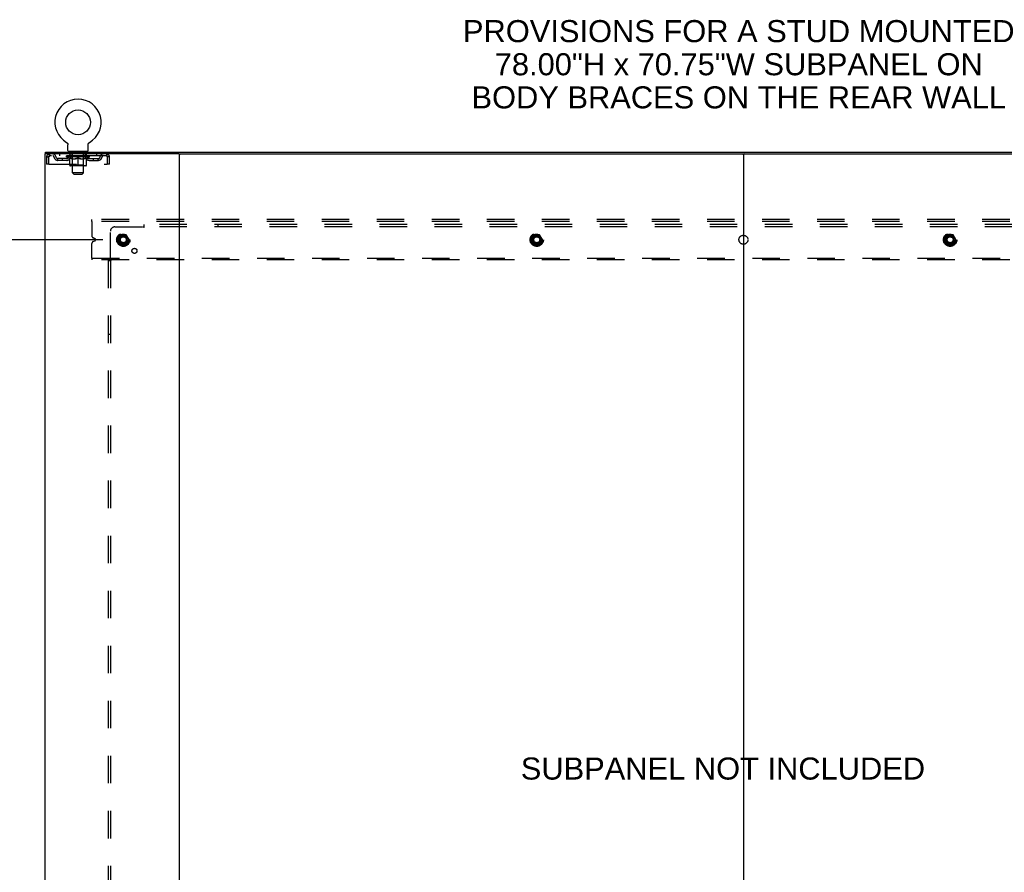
# Model space of a CAD drawing. Header units: inches. Extents: x 0 to 278, y 0 to 180.
# Tile 80 of 81: x 193 to 248, y 95 to 142. Entities that reach past the tile are written whole.
import ezdxf

# ---------------------------------------------------------------- set-up
doc = ezdxf.new("R2010")
doc.units = ezdxf.units.IN
doc.header["$LTSCALE"] = 15.310625
doc.header["$MEASUREMENT"] = 0
doc.linetypes.add('DOT', pattern=[0.2, 0.1, -0.1])
doc.linetypes.add('HIDDEN', pattern=[0.2, 0.1, -0.1])
doc.layers.get('0').update_dxf_attribs({"linetype": 'CONTINUOUS'})
for name, color, linetype in [('DEFAULT_2', 8, 'HIDDEN'), ('DIMENSIONS', 7, 'CONTINUOUS'), ('SUBPANEL', 7, 'CONTINUOUS')]:
    doc.layers.add(name, color=color, linetype=linetype)
doc.styles.get("Standard").update_dxf_attribs({"font": 'arial.ttf'})
doc.dimstyles.new('DIMSTYLE_1', dxfattribs={"dimtxt": 1.228125, "dimasz": 1.6375, "dimexe": 0.09, "dimexo": 0.07, "dimgap": 0.0375, "dimtad": 0, "dimtih": 1, "dimtoh": 1, "dimzin": 4, "dimdsep": 46, "dimtxsty": 'Standard', "dimblk": '_FILLED', "dimblk1": '_FILLED', "dimblk2": '_FILLED', "dimcen": 0.09, "dimadec": 3, "dimazin": 1, "dimtfac": 1, "dimtdec": 3, "dimtofl": 0, "dimtmove": 0, "dimatfit": 3, "dimldrblk": '_FILLED', "dimfxl": 0, "dimtolj": 1, "dimtzin": 4, "dimarcsym": 0})

# ---------------------------------------------------------------- blocks, each defined once
blk = doc.blocks.new('_FILLED')
at = {"color": 0, "linetype": 'ByBlock'}
blk.add_solid([(0, 0), (-1, 0.2), (-1, -0.2)], dxfattribs=at)
blk = doc.blocks.new('*D3')
at = {"layer": 'DIMENSIONS', "color": 2, "linetype": 'Continuous'}
for p, q in [((197.948, 129.951), (186.595, 129.951)), ((188.069, 129.951), (188.069, 95.662)), ((188.069, 53.701), (188.069, 93.206)), ((197.948, 53.701), (186.595, 53.701))]:
    blk.add_line(p, q, dxfattribs=at)
at = {"layer": 'DIMENSIONS', "color": 2, "linetype": 'Continuous', "xscale": 1.6375, "yscale": 1.6375, "zscale": 1.6375}
for p, rotation in [((188.069, 129.951), 90), ((188.069, 53.701), 270)]:
    blk.add_blockref('_FILLED', p, dxfattribs=dict(at, rotation=rotation))
at = {"layer": 'DIMENSIONS', "color": 2, "linetype": 'Continuous', "insert": (188.069, 95.048), "char_height": 1.2281, "width": 4.29159, "attachment_point": 2, "line_spacing_factor": 0.9}
blk.add_mtext('76.25', dxfattribs=at)

msp = doc.modelspace()

# ---------------------------------------------------------------- linework, layer by layer
at = {"color": 7, "linetype": 'Continuous'}
for p, q in [((195.938, 135.364), (195.938, 135.364)), ((195.938, 135.364), (195.942, 135.361)), ((195.94, 135.362), (195.939, 135.363)), ((195.942, 135.361), (195.946, 135.359)), ((195.946, 135.359), (195.95, 135.356)), ((195.95, 135.356), (195.955, 135.353)), ((195.954, 135.353), (195.958, 135.349)), ((195.958, 135.35), (195.962, 135.346)), ((195.962, 135.346), (195.966, 135.343)), ((195.966, 135.343), (195.97, 135.339)), ((195.97, 135.339), (195.973, 135.335)), ((195.973, 135.336), (195.976, 135.332)), ((195.976, 135.332), (195.98, 135.328)), ((195.98, 135.328), (195.983, 135.324)), ((195.983, 135.324), (195.986, 135.319)), ((195.986, 135.32), (195.988, 135.315)), ((195.988, 135.315), (195.991, 135.311)), ((195.991, 135.311), (195.994, 135.306)), ((197.152, 135.306), (197.155, 135.311)), ((197.155, 135.311), (197.157, 135.315)), ((197.157, 135.315), (197.16, 135.32)), ((197.16, 135.319), (197.163, 135.324)), ((197.163, 135.324), (197.166, 135.328)), ((197.166, 135.328), (197.169, 135.332)), ((197.169, 135.332), (197.173, 135.336)), ((197.173, 135.335), (197.176, 135.339)), ((197.176, 135.339), (197.18, 135.343)), ((197.18, 135.343), (197.184, 135.346)), ((197.183, 135.346), (197.187, 135.35)), ((197.187, 135.349), (197.191, 135.353)), ((197.191, 135.353), (197.195, 135.356)), ((197.195, 135.356), (197.2, 135.359)), ((197.2, 135.359), (197.204, 135.361)), ((197.2, 135.359), (197.201, 135.359)), ((197.204, 135.361), (197.208, 135.364)), ((197.207, 135.363), (197.205, 135.362)), ((194.771, 134.722), (194.771, 134.826)), ((195.993, 135.307), (195.996, 135.302)), ((195.996, 135.302), (195.998, 135.297)), ((195.998, 135.297), (196, 135.293)), ((196, 135.293), (196.002, 135.288)), ((196.002, 135.288), (196.003, 135.283)), ((196.003, 135.283), (196.005, 135.278)), ((196.005, 135.278), (196.006, 135.273)), ((196.006, 135.273), (196.007, 135.268)), ((196.007, 135.268), (196.008, 135.263)), ((196.008, 135.263), (196.009, 135.258)), ((196.009, 135.258), (196.01, 135.253)), ((196.01, 135.243), (196.01, 135.239)), ((196.01, 134.925), (196.01, 135.239)), ((196.073, 134.856), (196.073, 134.826)), ((197.073, 134.856), (196.073, 134.856)), ((197.073, 134.856), (197.073, 134.826)), ((197.135, 134.925), (197.135, 135.239)), ((197.136, 135.253), (197.137, 135.258)), ((197.136, 135.248), (197.136, 135.253)), ((197.137, 135.258), (197.138, 135.263)), ((197.138, 135.268), (197.14, 135.273)), ((197.138, 135.263), (197.138, 135.268)), ((197.14, 135.273), (197.141, 135.278)), ((197.141, 135.278), (197.142, 135.283)), ((197.142, 135.283), (197.144, 135.288)), ((197.144, 135.288), (197.146, 135.293)), ((197.146, 135.293), (197.148, 135.297)), ((197.148, 135.297), (197.15, 135.302)), ((197.15, 135.302), (197.152, 135.307)), ((194.809, 134.722), (194.78, 134.722)), ((202.179, 134.722), (265.009, 134.722)), ((233.594, 134.682), (233.594, 48.97))]:
    msp.add_line(p, q, dxfattribs=at)
at = {"color": 3, "linetype": 'Continuous'}
for p, q in [((194.771, 134.826), (272.417, 134.826)), ((194.719, 134.722), (194.719, 48.93)), ((194.78, 134.722), (194.719, 134.722)), ((202.179, 134.722), (194.809, 134.722)), ((202.219, 48.97), (202.219, 134.682))]:
    msp.add_line(p, q, dxfattribs=at)
at = {"color": 7, "linetype": 'Continuous'}
for points in [[(196.01, 135.253), (196.01, 135.248), (196.01, 135.243)], [(197.135, 135.239), (197.135, 135.243), (197.136, 135.248)], [(197.135, 135.239), (197.135, 135.243), (197.136, 135.248)]]:
    msp.add_lwpolyline(points, dxfattribs=at)
msp.add_circle((196.573, 136.484), 0.688, dxfattribs=at)
for centre, radius, start, end in [((196.573, 136.484), 1.288, 299.5053, 240.4947), ((196.079, 134.925), 0.069, 180, 265), ((197.066, 134.925), 0.069, 275, 360), ((202.259, 134.682), 0.04, 90, 180), ((233.554, 134.682), 0.04, 0, 90), ((233.634, 134.682), 0.04, 90, 180)]:
    msp.add_arc(centre, radius, start, end, dxfattribs=at)
at = {"color": 3, "linetype": 'Continuous'}
msp.add_arc((202.179, 134.682), 0.04, 0, 90, dxfattribs=at)
at = {"layer": 'DEFAULT_2', "color": 8, "linetype": 'HIDDEN'}
for p, q in [((195.938, 135.364), (195.938, 135.364)), ((195.945, 135.359), (195.946, 135.359)), ((197.208, 135.364), (197.208, 135.364)), ((196.17, 134.856), (196.17, 134.826)), ((196.208, 134.766), (196.208, 134.846)), ((196.938, 134.766), (196.938, 134.846)), ((196.976, 134.856), (196.976, 134.826)), ((194.823, 134.555), (194.823, 134.159)), ((194.823, 134.555), (194.927, 134.555)), ((194.927, 134.555), (194.927, 134.159)), ((194.957, 134.159), (194.957, 134.555)), ((194.99, 134.722), (194.99, 134.618)), ((198.156, 134.618), (194.99, 134.618)), ((195.458, 134.367), (195.458, 134.471)), ((195.941, 134.471), (195.458, 134.471)), ((195.941, 134.367), (195.458, 134.367)), ((195.542, 134.722), (195.542, 134.618)), ((195.708, 134.367), (195.708, 134.471)), ((195.94, 134.571), (195.94, 134.618)), ((196.099, 134.459), (195.94, 134.571)), ((197.206, 134.571), (195.94, 134.571)), ((195.949, 134.611), (195.949, 134.618)), ((195.958, 134.608), (195.958, 134.611)), ((195.958, 134.608), (197.188, 134.608)), ((195.967, 134.608), (195.967, 134.611)), ((195.968, 134.608), (195.968, 134.611)), ((195.978, 134.611), (195.978, 134.618)), ((195.994, 134.608), (195.994, 134.611)), ((195.996, 134.608), (195.996, 134.611)), ((196.024, 134.611), (196.024, 134.618)), ((196.039, 134.608), (196.039, 134.611)), ((196.042, 134.608), (196.042, 134.611)), ((196.246, 134.611), (196.045, 134.611)), ((196.088, 134.611), (196.088, 134.618)), ((196.089, 134.608), (196.089, 134.611)), ((196.09, 134.608), (196.09, 134.611)), ((196.093, 134.608), (196.093, 134.611)), ((196.099, 134.459), (196.109, 134.459)), ((196.1, 134.608), (196.1, 134.611)), ((196.1, 134.608), (196.1, 134.611)), ((196.104, 134.608), (196.104, 134.611)), ((196.107, 134.608), (196.107, 134.612)), ((196.109, 134.096), (196.109, 134.503)), ((196.111, 134.608), (196.111, 134.611)), ((196.125, 134.608), (196.125, 134.611)), ((196.135, 134.618), (196.135, 134.722)), ((196.144, 134.608), (196.144, 134.613)), ((196.144, 134.608), (196.144, 134.611)), ((196.164, 134.608), (196.164, 134.611)), ((196.166, 134.611), (196.166, 134.618)), ((196.176, 134.608), (196.176, 134.611)), ((196.18, 134.608), (196.18, 134.611)), ((196.189, 134.608), (196.189, 134.611)), ((196.2, 134.608), (196.2, 134.615)), ((196.216, 134.608), (196.216, 134.611)), ((196.278, 134.756), (196.218, 134.756)), ((196.219, 134.608), (196.219, 134.611)), ((196.246, 134.608), (196.246, 134.611)), ((196.313, 134.611), (196.251, 134.611)), ((196.252, 134.459), (196.432, 134.459)), ((196.256, 134.611), (196.256, 134.618)), ((196.26, 134.099), (196.26, 134.568)), ((196.263, 134.608), (196.263, 134.611)), ((196.268, 134.608), (196.268, 134.611)), ((196.273, 133.675), (196.273, 134.746)), ((196.274, 134.608), (196.274, 134.616)), ((196.278, 134.608), (196.278, 134.611)), ((196.289, 134.608), (196.289, 134.611)), ((196.313, 134.608), (196.313, 134.611)), ((196.388, 134.611), (196.329, 134.611)), ((196.349, 134.608), (196.349, 134.611)), ((196.356, 134.611), (196.356, 134.618)), ((196.36, 134.608), (196.36, 134.611)), ((196.362, 134.608), (196.362, 134.617)), ((196.365, 134.608), (196.365, 134.611)), ((196.373, 134.608), (196.373, 134.611)), ((196.388, 134.608), (196.388, 134.611)), ((196.468, 134.611), (196.414, 134.611)), ((196.427, 134.608), (196.427, 134.611)), ((196.458, 134.611), (196.536, 134.615)), ((196.463, 134.611), (196.463, 134.618)), ((196.463, 134.611), (196.463, 134.618)), ((196.463, 134.618), (196.463, 134.618)), ((196.463, 134.608), (196.463, 134.611)), ((196.467, 134.608), (196.467, 134.611)), ((196.468, 134.608), (196.468, 134.611)), ((196.469, 134.608), (196.469, 134.611)), ((196.504, 134.611), (196.568, 134.611)), ((196.509, 134.608), (196.509, 134.611)), ((196.515, 134.611), (196.515, 134.614)), ((196.536, 134.611), (196.536, 134.615)), ((196.552, 134.608), (196.552, 134.611)), ((196.57, 134.611), (196.57, 134.611)), ((196.57, 134.608), (196.57, 134.611)), ((196.57, 134.608), (196.57, 134.611)), ((196.573, 134.611), (196.573, 134.618)), ((196.573, 134.618), (196.687, 134.611)), ((196.573, 134.059), (196.573, 134.503)), ((196.575, 134.608), (196.575, 134.611)), ((196.575, 134.611), (196.576, 134.611)), ((196.576, 134.608), (196.576, 134.611)), ((196.594, 134.608), (196.594, 134.611)), ((196.594, 134.611), (196.642, 134.611)), ((196.636, 134.608), (196.636, 134.611)), ((196.677, 134.608), (196.677, 134.611)), ((196.677, 134.608), (196.677, 134.611)), ((196.677, 134.611), (196.732, 134.611)), ((196.678, 134.608), (196.678, 134.611)), ((196.682, 134.611), (196.682, 134.618)), ((196.682, 134.618), (196.683, 134.618)), ((196.682, 134.608), (196.682, 134.611)), ((196.683, 134.611), (196.683, 134.618)), ((196.714, 134.459), (196.894, 134.459)), ((196.719, 134.608), (196.719, 134.611)), ((196.758, 134.608), (196.758, 134.611)), ((196.758, 134.611), (196.817, 134.611)), ((196.773, 134.608), (196.773, 134.611)), ((196.781, 134.608), (196.781, 134.611)), ((196.783, 134.608), (196.783, 134.617)), ((196.786, 134.608), (196.786, 134.611)), ((196.789, 134.611), (196.789, 134.618)), ((196.797, 134.608), (196.797, 134.611)), ((196.833, 134.608), (196.833, 134.611)), ((196.833, 134.611), (196.895, 134.611)), ((196.857, 134.608), (196.857, 134.611)), ((196.928, 134.756), (196.868, 134.756)), ((196.868, 134.608), (196.868, 134.611)), ((196.872, 134.608), (196.872, 134.616)), ((196.873, 133.675), (196.873, 134.746)), ((196.878, 134.608), (196.878, 134.611)), ((196.883, 134.608), (196.883, 134.611)), ((196.886, 134.099), (196.886, 134.568)), ((196.89, 134.611), (196.89, 134.618)), ((196.9, 134.608), (196.9, 134.611)), ((196.9, 134.611), (197.101, 134.611)), ((196.927, 134.608), (196.927, 134.611)), ((196.93, 134.608), (196.93, 134.611)), ((196.946, 134.608), (196.946, 134.615)), ((196.957, 134.608), (196.957, 134.611)), ((196.966, 134.608), (196.966, 134.611)), ((196.97, 134.608), (196.97, 134.611)), ((196.98, 134.611), (196.98, 134.618)), ((196.981, 134.608), (196.981, 134.611)), ((197.002, 134.608), (197.002, 134.613)), ((197.002, 134.608), (197.002, 134.611)), ((197.01, 134.618), (197.01, 134.722)), ((197.02, 134.608), (197.02, 134.611)), ((197.035, 134.608), (197.035, 134.611)), ((197.036, 134.096), (197.036, 134.503)), ((197.036, 134.459), (197.047, 134.459)), ((197.039, 134.608), (197.039, 134.612)), ((197.042, 134.608), (197.042, 134.611)), ((197.046, 134.608), (197.046, 134.611)), ((197.046, 134.608), (197.046, 134.611)), ((197.047, 134.459), (197.206, 134.571)), ((197.053, 134.608), (197.053, 134.611)), ((197.056, 134.608), (197.056, 134.611)), ((197.057, 134.608), (197.057, 134.611)), ((197.058, 134.611), (197.058, 134.618)), ((197.104, 134.608), (197.104, 134.611)), ((197.107, 134.608), (197.107, 134.611)), ((197.121, 134.611), (197.121, 134.618)), ((197.15, 134.608), (197.15, 134.611)), ((197.152, 134.608), (197.152, 134.611)), ((197.168, 134.611), (197.168, 134.618)), ((197.178, 134.608), (197.178, 134.611)), ((197.179, 134.608), (197.179, 134.611)), ((197.188, 134.608), (197.188, 134.611)), ((197.197, 134.611), (197.197, 134.618)), ((197.205, 134.471), (197.687, 134.471)), ((197.205, 134.367), (197.687, 134.367)), ((197.206, 134.571), (197.206, 134.618)), ((197.437, 134.367), (197.437, 134.471)), ((197.604, 134.722), (197.604, 134.618)), ((197.687, 134.367), (197.687, 134.471)), ((198.156, 134.722), (198.156, 134.618)), ((198.158, 134.721), (198.156, 134.722)), ((198.189, 134.555), (198.189, 134.159)), ((198.219, 134.159), (198.219, 134.555)), ((198.323, 134.555), (198.219, 134.555)), ((198.323, 134.159), (198.323, 134.555)), ((194.927, 134.159), (194.823, 134.159)), ((194.957, 134.159), (198.189, 134.159)), ((196.999, 134.059), (196.146, 134.059)), ((196.26, 134.099), (196.22, 134.059)), ((196.886, 134.099), (196.26, 134.099)), ((196.342, 133.606), (196.273, 133.675)), ((196.873, 133.675), (196.273, 133.675)), ((196.804, 133.606), (196.873, 133.675)), ((196.886, 134.099), (196.925, 134.059)), ((198.323, 134.159), (198.219, 134.159)), ((196.342, 133.606), (196.804, 133.606)), ((197.344, 130.972), (197.344, 131.076)), ((269.844, 131.076), (197.344, 131.076)), ((197.344, 130.972), (197.344, 130.163)), ((269.844, 130.972), (197.344, 130.972)), ((197.515, 130.008), (197.421, 130.048)), ((197.421, 129.854), (197.515, 129.893)), ((198.931, 130.223), (198.776, 129.956)), ((198.776, 129.946), (198.931, 129.678)), ((199.248, 130.228), (198.939, 130.228)), ((199.411, 129.956), (199.257, 130.223)), ((199.257, 129.678), (199.411, 129.946)), ((221.931, 130.223), (221.776, 129.956)), ((221.776, 129.946), (221.931, 129.678)), ((222.248, 130.228), (221.939, 130.228)), ((222.411, 129.956), (222.257, 130.223)), ((222.257, 129.678), (222.411, 129.946)), ((244.931, 130.223), (244.776, 129.956)), ((244.776, 129.946), (244.931, 129.678)), ((245.248, 130.228), (244.939, 130.228)), ((245.411, 129.956), (245.257, 130.223)), ((245.257, 129.678), (245.411, 129.946)), ((197.344, 128.93), (197.344, 129.738)), ((199.248, 129.673), (198.939, 129.673)), ((222.248, 129.673), (221.939, 129.673)), ((245.248, 129.673), (244.939, 129.673)), ((197.344, 128.93), (197.344, 128.826)), ((197.344, 128.93), (269.844, 128.93)), ((269.844, 128.826), (197.344, 128.826))]:
    msp.add_line(p, q, dxfattribs=at)
for points in [[(194.99, 134.722), (194.988, 134.721), (194.985, 134.718), (194.983, 134.712), (194.98, 134.705), (194.978, 134.696), (194.976, 134.685), (194.973, 134.673), (194.971, 134.659), (194.969, 134.644), (194.966, 134.627), (194.964, 134.61), (194.962, 134.592), (194.959, 134.573), (194.957, 134.555)], [(194.99, 134.618), (194.988, 134.617), (194.985, 134.616), (194.983, 134.614), (194.98, 134.611), (194.978, 134.608), (194.976, 134.604), (194.973, 134.599), (194.971, 134.594), (194.969, 134.588), (194.966, 134.582), (194.964, 134.576), (194.962, 134.569), (194.959, 134.562), (194.957, 134.555)], [(196.259, 134.459), (196.235, 134.464), (196.21, 134.47), (196.185, 134.476), (196.16, 134.484), (196.135, 134.493), (196.109, 134.503)], [(196.109, 134.502), (196.134, 134.492), (196.158, 134.484), (196.182, 134.476), (196.205, 134.47), (196.229, 134.464), (196.252, 134.459)], [(196.573, 134.503), (196.547, 134.493), (196.521, 134.484), (196.496, 134.476), (196.471, 134.47), (196.447, 134.464), (196.422, 134.459)], [(196.432, 134.459), (196.455, 134.464), (196.478, 134.47), (196.502, 134.476), (196.525, 134.484), (196.549, 134.492), (196.573, 134.501)], [(196.724, 134.459), (196.699, 134.464), (196.674, 134.47), (196.649, 134.476), (196.624, 134.484), (196.599, 134.493), (196.573, 134.503)], [(196.573, 134.501), (196.597, 134.492), (196.621, 134.484), (196.645, 134.476), (196.668, 134.47), (196.691, 134.464), (196.714, 134.459)], [(197.036, 134.503), (197.011, 134.493), (196.985, 134.484), (196.96, 134.476), (196.936, 134.47), (196.911, 134.464), (196.886, 134.459)], [(196.894, 134.459), (196.917, 134.464), (196.941, 134.47), (196.964, 134.476), (196.988, 134.484), (197.012, 134.492), (197.036, 134.502)], [(198.165, 134.611), (198.163, 134.614), (198.161, 134.616), (198.158, 134.617), (198.156, 134.618)], [(198.158, 134.721), (198.161, 134.718), (198.163, 134.712), (198.165, 134.705), (198.168, 134.696), (198.17, 134.685), (198.172, 134.673), (198.175, 134.659), (198.177, 134.644), (198.179, 134.627), (198.182, 134.61), (198.184, 134.592), (198.187, 134.573), (198.189, 134.555)], [(198.165, 134.611), (198.168, 134.608), (198.17, 134.604), (198.172, 134.599), (198.175, 134.594), (198.177, 134.588), (198.179, 134.582), (198.182, 134.576), (198.184, 134.569), (198.187, 134.562), (198.189, 134.555)]]:
    msp.add_lwpolyline(points, dxfattribs=at)
for centre, radius in [((199.094, 129.951), 0.372), ((199.094, 129.951), 0.356), ((199.094, 129.951), 0.312), ((199.094, 129.951), 0.204), ((199.094, 129.951), 0.188), ((199.094, 129.951), 0.183), ((199.094, 129.951), 0.165), ((222.094, 129.951), 0.372), ((222.094, 129.951), 0.356), ((222.094, 129.951), 0.312), ((222.094, 129.951), 0.204), ((222.094, 129.951), 0.188), ((222.094, 129.951), 0.183), ((222.094, 129.951), 0.165), ((245.094, 129.951), 0.372), ((245.094, 129.951), 0.356), ((245.094, 129.951), 0.312), ((245.094, 129.951), 0.204), ((245.094, 129.951), 0.188), ((245.094, 129.951), 0.183), ((245.094, 129.951), 0.165)]:
    msp.add_circle(centre, radius, dxfattribs=at)
at = {"layer": 'DEFAULT_2', "color": 8, "linetype": 'DOT'}
for centre in [(199.094, 129.951), (222.094, 129.951), (245.094, 129.951)]:
    msp.add_circle(centre, 0.17, dxfattribs=at)
at = {"layer": 'DEFAULT_2', "color": 8, "linetype": 'HIDDEN'}
for centre, radius, start, end in [((196.079, 134.925), 0.069, 265, 270), ((196.198, 134.846), 0.01, 0, 90), ((196.218, 134.766), 0.01, 180, 270), ((196.928, 134.766), 0.01, 270, 360), ((196.948, 134.846), 0.01, 90, 180), ((197.066, 134.925), 0.069, 270, 275), ((194.99, 134.555), 0.167, 90, 180), ((194.99, 134.555), 0.063, 90, 180), ((195.169, 134.555), 0.167, 8.0716, 90), ((195.17, 134.555), 0.0625, 7.9863, 90), ((195.458, 134.596), 0.229, 187.9863, 270), ((195.458, 134.596), 0.125, 188.0716, 270), ((195.941, 134.596), 0.125, 270, 351.9284), ((195.941, 134.596), 0.229, 270, 352.0137), ((196.23, 134.555), 0.167, 90, 171.9284), ((196.23, 134.555), 0.0625, 90, 172.0137), ((196.22, 134.568), 0.0398, 0, 90), ((196.263, 134.746), 0.01, 0, 90), ((196.883, 134.746), 0.01, 90, 180), ((196.925, 134.568), 0.0398, 90, 180), ((196.915, 134.555), 0.167, 8.0716, 90), ((196.916, 134.555), 0.0625, 7.9863, 90), ((197.205, 134.596), 0.229, 187.9863, 270), ((197.205, 134.596), 0.125, 188.0716, 270), ((197.687, 134.596), 0.125, 270, 351.9284), ((197.687, 134.596), 0.229, 270, 352.0137), ((197.977, 134.555), 0.167, 90, 171.9284), ((197.976, 134.555), 0.0625, 90, 172.0137), ((198.156, 134.555), 0.167, 0, 90), ((198.156, 134.555), 0.063, 0, 90), ((196.146, 134.096), 0.0371, 180, 270), ((196.999, 134.096), 0.0371, 270, 360), ((197.469, 130.163), 0.125, 180, 247.5), ((197.469, 129.738), 0.125, 112.5, 180), ((197.491, 129.951), 0.0625, 292.5, 67.5), ((198.785, 129.951), 0.01, 150.0127, 209.9883), ((198.939, 130.218), 0.01, 90.0124, 149.9892), ((199.248, 130.218), 0.01, 30.012, 89.9887), ((199.403, 129.951), 0.01, 330.0127, 29.9883), ((221.785, 129.951), 0.01, 150.0127, 209.9883), ((221.939, 130.218), 0.01, 90.0124, 149.9892), ((222.248, 130.218), 0.01, 30.012, 89.9887), ((222.403, 129.951), 0.01, 330.0127, 29.9883), ((244.785, 129.951), 0.01, 150.0127, 209.9883), ((244.939, 130.218), 0.01, 90.0124, 149.9892), ((245.248, 130.218), 0.01, 30.012, 89.9887), ((245.403, 129.951), 0.01, 330.0127, 29.9883), ((198.939, 129.683), 0.01, 210.012, 269.9887), ((199.248, 129.683), 0.01, 270.0124, 329.9892), ((221.939, 129.683), 0.01, 210.012, 269.9887), ((222.248, 129.683), 0.01, 270.0124, 329.9892), ((244.939, 129.683), 0.01, 210.012, 269.9887), ((245.248, 129.683), 0.01, 270.0124, 329.9892)]:
    msp.add_arc(centre, radius, start, end, dxfattribs=at)
for centre, major_axis, ratio, start_param, end_param in [((196.573, 134.618), (0.633, 0.007), 0.05963, 2.96643, 3.140963), ((195.92, 134.606), (0.198, 0), 0.060556, 0.430652, 1.470503), ((196.573, 134.618), (0.633, 0), 0.060556, -3.141593, -2.96706), ((195.92, 134.599), (0.198, 0.002), 0.05963, 1.376596, 1.469874), ((196.573, 134.618), (0.633, 0.013), 0.05688, 2.791345, 2.965878), ((195.895, 134.606), (0.198, 0.002), 0.05963, 0.25549, 1.295341), ((195.964, 134.606), (0.198, -0.002), 0.05963, 0.605815, 1.645666), ((196.573, 134.618), (0.633, -0.007), 0.05963, -2.96643, -2.791898), ((195.964, 134.599), (0.198, 0), 0.060556, 1.551758, 1.645036), ((195.895, 134.599), (0.198, 0.004), 0.05688, 1.20151, 1.294789), ((195.965, 134.601), (0.164, 0.002), 0.05963, 1.065228, 1.614276), ((195.945, 134.601), (0.164, 0.003), 0.05688, 0.890143, 1.43919), ((196.003, 134.601), (0.164, 0), 0.060556, 1.240391, 1.789438), ((196.573, 134.618), (0.633, 0.019), 0.052395, 2.616403, 2.790936), ((195.892, 134.606), (0.198, 0.004), 0.05688, 0.080405, 1.120256), ((196.027, 134.606), (0.198, -0.004), 0.05688, 0.7809, 1.820751), ((196.573, 134.618), (0.633, -0.013), 0.05688, -2.791345, -2.616812), ((196.027, 134.599), (0.198, -0.002), 0.05963, 1.72692, 1.820198), ((195.892, 134.599), (0.198, 0.006), 0.052395, 1.026568, 1.119847), ((195.945, 134.601), (0.164, 0.005), 0.052395, 0.715201, 1.264248), ((196.059, 134.601), (0.164, -0.002), 0.05963, 1.415553, 1.9646), ((196.573, 134.618), (0.633, 0.025), 0.046319, 2.441654, 2.616187), ((196.106, 134.606), (0.198, -0.006), 0.052395, 0.955842, 1.995693), ((196.573, 134.618), (0.633, -0.019), 0.052395, -2.616403, -2.44187), ((195.909, 134.606), (0.198, 0.006), 0.052395, -0.094537, 0.945314), ((196.106, 134.599), (0.198, -0.004), 0.05688, 1.902006, 1.995284), ((195.909, 134.599), (0.198, 0.008), 0.046319, 0.851819, 0.945098), ((195.963, 134.601), (0.164, 0.006), 0.046319, 0.540452, 1.089499), ((196.13, 134.601), (0.164, -0.003), 0.05688, 1.590638, 2.139686), ((196.573, 134.618), (0.633, 0.029), 0.038841, 2.267123, 2.441656), ((196.199, 134.606), (0.198, -0.008), 0.046319, 1.130591, 2.170442), ((195.946, 134.606), (0.198, 0.008), 0.046319, -0.269286, 0.770565), ((196.573, 134.618), (0.633, -0.025), 0.046319, -2.441654, -2.267121), ((196.199, 134.599), (0.198, -0.006), 0.052395, 2.076947, 2.170226), ((195.946, 134.599), (0.198, 0.009), 0.038841, 0.677289, 0.770567), ((196, 134.601), (0.164, 0.008), 0.038841, 0.365921, 0.914969), ((196.215, 134.601), (0.164, -0.005), 0.052395, 1.76558, 2.314627), ((196.573, 134.618), (0.633, 0.033), 0.030195, 2.09281, 2.267343), ((196.304, 134.606), (0.198, -0.009), 0.038841, 1.305122, 2.344973), ((196.002, 134.606), (0.198, 0.009), 0.038841, -0.443817, 0.596034), ((196.573, 134.618), (0.633, -0.029), 0.038841, -2.267123, -2.092591), ((196.304, 134.599), (0.198, -0.008), 0.046319, 2.251696, 2.344975), ((196.002, 134.599), (0.198, 0.01), 0.030195, 0.502975, 0.596254), ((196.054, 134.601), (0.164, 0.009), 0.030195, 0.191608, 0.740655), ((196.31, 134.601), (0.164, -0.006), 0.046319, 1.940329, 2.489376), ((196.076, 134.606), (0.198, 0.01), 0.030195, -0.61813, 0.421721), ((196.573, 134.618), (0.633, 0.036), 0.020645, 1.918687, 2.09322), ((196.417, 134.606), (0.198, -0.01), 0.030195, 1.479435, 2.519286), ((196.573, 134.618), (0.633, -0.033), 0.030195, -2.09281, -1.918277), ((196.417, 134.599), (0.198, -0.009), 0.038841, 2.426227, 2.519505), ((196.076, 134.599), (0.198, 0.011), 0.020645, 0.328852, 0.422131), ((196.125, 134.601), (0.164, 0.009), 0.020645, 0.017485, 0.566532), ((196.414, 134.601), (0.164, -0.008), 0.038841, 2.11486, 2.663907), ((196.164, 134.606), (0.198, 0.011), 0.020645, -0.792253, 0.247598), ((196.573, 134.618), (0.633, 0.038), 0.010478, 1.744704, 1.919237), ((196.535, 134.606), (0.198, -0.011), 0.020645, 1.653558, 2.693409), ((196.573, 134.618), (0.633, -0.036), 0.020645, -1.918687, -1.744154), ((196.535, 134.599), (0.198, -0.01), 0.030195, 2.60054, 2.693819), ((196.164, 134.599), (0.198, 0.012), 0.010478, 0.154869, 0.248148), ((196.208, 134.601), (0.164, 0.01), 0.010478, 6.126688, 6.675735), ((196.522, 134.601), (0.164, -0.009), 0.030195, 2.289173, 2.83822), ((196.265, 134.606), (0.198, 0.012), 0.010478, -0.966236, -0.000846), ((196.654, 134.606), (0.198, -0.012), 0.010478, 1.827541, 2.867392), ((196.573, 134.618), (0.633, -0.038), 0.010478, -1.744704, -1.570171), ((196.654, 134.599), (0.198, -0.011), 0.020645, 2.774664, 2.867942), ((196.632, 134.601), (0.164, -0.009), 0.020645, 2.463296, 3.012344), ((196.492, 134.606), (0.198, 0.012), 0.010478, 0.274201, 1.314052), ((196.406, 134.601), (0.164, 0.01), 0.010478, -0.000298, 0.504314), ((196.376, 134.599), (0.198, 0.012), 0.010478, 0.192946, 0.399283), ((196.573, 134.618), (0.633, 0.038), 0.010478, -1.578586, -1.396888), ((196.77, 134.599), (0.198, -0.012), 0.010478, 2.948646, 3.041925), ((196.74, 134.601), (0.164, -0.01), 0.010478, 2.637279, 3.142076), ((196.611, 134.606), (0.198, 0.011), 0.020645, 0.448184, 1.488034), ((196.514, 134.601), (0.164, 0.009), 0.020645, 0.129249, 0.678296), ((196.492, 134.599), (0.198, 0.011), 0.020645, 0.273651, 0.366929), ((196.88, 134.606), (0.198, -0.012), 0.010478, -3.140747, -2.175357), ((196.573, 134.618), (0.633, 0.036), 0.020645, -1.397439, -1.222906), ((196.573, 134.618), (0.633, -0.038), 0.010478, 1.222355, 1.396888), ((196.729, 134.606), (0.198, 0.01), 0.030195, 0.622307, 1.662158), ((196.624, 134.601), (0.164, 0.009), 0.030195, 0.303372, 0.852419), ((196.938, 134.601), (0.164, -0.01), 0.010478, 2.749043, 3.29809), ((196.982, 134.606), (0.198, -0.011), 0.020645, 2.893995, 3.933846), ((196.611, 134.599), (0.198, 0.01), 0.030195, 0.447774, 0.541052), ((196.982, 134.599), (0.198, -0.012), 0.010478, 2.893445, 2.986723), ((196.573, 134.618), (0.633, 0.033), 0.030195, -1.223315, -1.048783), ((196.573, 134.618), (0.633, -0.036), 0.020645, 1.048373, 1.222906), ((196.842, 134.606), (0.198, 0.009), 0.038841, 0.79662, 1.836471), ((196.732, 134.601), (0.164, 0.008), 0.038841, 0.477686, 1.026733), ((197.021, 134.601), (0.164, -0.009), 0.020645, 2.57506, 3.124108), ((197.07, 134.606), (0.198, -0.01), 0.030195, 2.719872, 3.759723), ((196.946, 134.606), (0.198, 0.008), 0.046319, 0.971151, 2.011002), ((196.729, 134.599), (0.198, 0.009), 0.038841, 0.622087, 0.715366), ((197.07, 134.599), (0.198, -0.011), 0.020645, 2.719462, 2.812741), ((196.573, 134.618), (0.633, 0.029), 0.038841, -1.049002, -0.874469), ((196.573, 134.618), (0.633, -0.033), 0.030195, 0.87425, 1.048783), ((196.836, 134.601), (0.164, 0.006), 0.046319, 0.652216, 1.201263), ((197.04, 134.606), (0.198, 0.006), 0.052395, 1.1459, 2.185751), ((197.091, 134.601), (0.164, -0.009), 0.030195, 2.400937, 2.949985), ((197.144, 134.606), (0.198, -0.009), 0.038841, 2.545558, 3.585409), ((196.931, 134.601), (0.164, 0.005), 0.052395, 0.826965, 1.376012), ((196.842, 134.599), (0.198, 0.008), 0.046319, 0.796618, 0.889896), ((197.144, 134.599), (0.198, -0.01), 0.030195, 2.545339, 2.638617), ((197.119, 134.606), (0.198, 0.004), 0.05688, 1.320842, 2.360692), ((196.573, 134.618), (0.633, 0.025), 0.046319, -0.874471, -0.699939), ((196.573, 134.618), (0.633, -0.029), 0.038841, 0.699936, 0.874469), ((197.2, 134.606), (0.198, -0.008), 0.046319, 2.371028, 3.410879), ((197.146, 134.601), (0.164, -0.008), 0.038841, 2.226624, 2.775671), ((197.182, 134.606), (0.198, 0.002), 0.05963, 1.495927, 2.535778), ((197.016, 134.601), (0.164, 0.003), 0.05688, 1.001907, 1.550954), ((197.237, 134.606), (0.198, -0.006), 0.052395, 2.196279, 3.23613), ((197.183, 134.601), (0.164, -0.006), 0.046319, 2.052093, 2.601141), ((196.946, 134.599), (0.198, 0.006), 0.052395, 0.971367, 1.064645), ((197.226, 134.606), (0.198, 0), 0.060556, 1.671089, 2.71094), ((197.2, 134.599), (0.198, -0.009), 0.038841, 2.371026, 2.464304), ((197.254, 134.606), (0.198, -0.004), 0.05688, 2.021337, 3.061188), ((196.573, 134.618), (0.633, 0.019), 0.052395, -0.699723, -0.52519), ((196.573, 134.618), (0.633, -0.025), 0.046319, 0.525406, 0.699939), ((197.25, 134.606), (0.198, -0.002), 0.05963, 1.846251, 2.886102), ((197.087, 134.601), (0.164, 0.002), 0.05963, 1.176993, 1.72604), ((197.201, 134.601), (0.164, -0.005), 0.052395, 1.877344, 2.426392), ((197.142, 134.601), (0.164, 0), 0.060556, 1.352155, 1.901202), ((197.2, 134.601), (0.164, -0.003), 0.05688, 1.702402, 2.25145), ((197.181, 134.601), (0.164, -0.002), 0.05963, 1.527317, 2.076364), ((197.04, 134.599), (0.198, 0.004), 0.05688, 1.146309, 1.239587), ((197.237, 134.599), (0.198, -0.008), 0.046319, 2.196495, 2.289773), ((196.573, 134.618), (0.633, 0.013), 0.05688, -0.524781, -0.350248), ((196.573, 134.618), (0.633, -0.019), 0.052395, 0.350657, 0.52519), ((197.119, 134.599), (0.198, 0.002), 0.05963, 1.321394, 1.414673), ((197.254, 134.599), (0.198, -0.006), 0.052395, 2.021746, 2.115024), ((196.573, 134.618), (0.633, 0.007), 0.05963, -0.349695, -0.175162), ((196.573, 134.618), (0.633, -0.013), 0.05688, 0.175715, 0.350248), ((197.182, 134.599), (0.198, 0), 0.060556, 1.496556, 1.589835), ((197.25, 134.599), (0.198, -0.004), 0.05688, 1.846804, 1.940083), ((197.226, 134.599), (0.198, -0.002), 0.05963, 1.671719, 1.764997), ((196.573, 134.618), (0.633, 0), 0.060556, -0.174533, 0), ((196.573, 134.618), (0.633, -0.007), 0.05963, 0.000629, 0.175162)]:
    msp.add_ellipse(centre, major_axis=major_axis, ratio=ratio, start_param=start_param, end_param=end_param, dxfattribs=at)
at = {"layer": 'SUBPANEL', "color": 8, "linetype": 'HIDDEN'}
for p, q in [((198.375, 128.83), (198.375, 130.419)), ((198.625, 130.669), (200.215, 130.669)), ((200.233, 130.688), (200.226, 130.681)), ((200.25, 130.629), (200.25, 130.794)), ((266.938, 130.794), (200.25, 130.794)), ((266.938, 130.669), (200.25, 130.669)), ((204.375, 130.669), (204.375, 130.794)), ((198.25, 128.794), (198.25, 54.857)), ((198.25, 128.794), (198.416, 128.794)), ((198.375, 128.794), (198.375, 54.857)), ((198.375, 124.669), (198.25, 124.669))]:
    msp.add_line(p, q, dxfattribs=at)
for points in [[(200.226, 130.681), (200.224, 130.679), (200.222, 130.677), (200.22, 130.675), (200.218, 130.673), (200.216, 130.671), (200.215, 130.669)], [(200.224, 130.656), (200.223, 130.658), (200.221, 130.661), (200.22, 130.663), (200.218, 130.666), (200.216, 130.668), (200.215, 130.669)], [(200.25, 130.629), (200.248, 130.629), (200.246, 130.63), (200.245, 130.631), (200.243, 130.632), (200.241, 130.633), (200.239, 130.635), (200.238, 130.636), (200.236, 130.638), (200.235, 130.64), (200.233, 130.642), (200.232, 130.644), (200.23, 130.646), (200.229, 130.648), (200.227, 130.651), (200.224, 130.656)], [(200.25, 130.708), (200.248, 130.706), (200.247, 130.703), (200.245, 130.701), (200.243, 130.699), (200.241, 130.697), (200.24, 130.695), (200.238, 130.693), (200.236, 130.692), (200.235, 130.69), (200.233, 130.688)], [(198.337, 128.794), (198.339, 128.796), (198.341, 128.798), (198.344, 128.8), (198.346, 128.801), (198.348, 128.803), (198.35, 128.805), (198.351, 128.807), (198.353, 128.808), (198.355, 128.81), (198.356, 128.812), (198.362, 128.817)], [(198.362, 128.817), (198.364, 128.819), (198.366, 128.821), (198.368, 128.823), (198.37, 128.825), (198.372, 128.827), (198.373, 128.828), (198.375, 128.83)], [(198.394, 128.817), (198.389, 128.82), (198.386, 128.822), (198.384, 128.823), (198.381, 128.825), (198.379, 128.827), (198.377, 128.828), (198.375, 128.83)], [(198.416, 128.794), (198.415, 128.796), (198.414, 128.798), (198.413, 128.8), (198.412, 128.802), (198.411, 128.804), (198.41, 128.805), (198.408, 128.807), (198.406, 128.809), (198.405, 128.81), (198.403, 128.811), (198.401, 128.813), (198.399, 128.814), (198.396, 128.816), (198.394, 128.817)]]:
    msp.add_lwpolyline(points, dxfattribs=at)
for centre, radius in [((199.094, 129.951), 0.25), ((222.094, 129.951), 0.25), ((233.594, 129.951), 0.25), ((245.094, 129.951), 0.25), ((199.713, 129.332), 0.141)]:
    msp.add_circle(centre, radius, dxfattribs=at)
msp.add_arc((198.625, 130.419), 0.25, 90, 180, dxfattribs=at)

# ---------------------------------------------------------------- texts
at = {"layer": 'DIMENSIONS', "color": 2, "linetype": 'Continuous', "char_height": 1.22812, "attachment_point": 2, "line_spacing_factor": 0.9}
for s, insert, width in [('PROVISIONS FOR A STUD MOUNTED\\P78.00"H x 70.75"W SUBPANEL ON\\PBODY BRACES ON THE REAR WALL', (233.334, 142.173), 30.63008), ('SUBPANEL NOT INCLUDED', (232.454, 101.14), 22.4578)]:
    msp.add_mtext(s, dxfattribs=dict(at, insert=insert, width=width))

# ---------------------------------------------------------------- dimensions: what is measured, and where the dimension line sits
at = {"layer": 'DIMENSIONS', "color": 2, "linetype": 'Continuous'}
dim = msp.add_linear_dim(base=(188.069, 129.951), p1=(198.018, 53.701), p2=(198.018, 129.951), angle=90, dimstyle='DIMSTYLE_1', dxfattribs=at)
dim.commit()
dim.dimension.update_dxf_attribs({"geometry": '*D3', "text_midpoint": (188.073, 94.427), "dimtype": 160})

doc.saveas('drawing.dxf')
